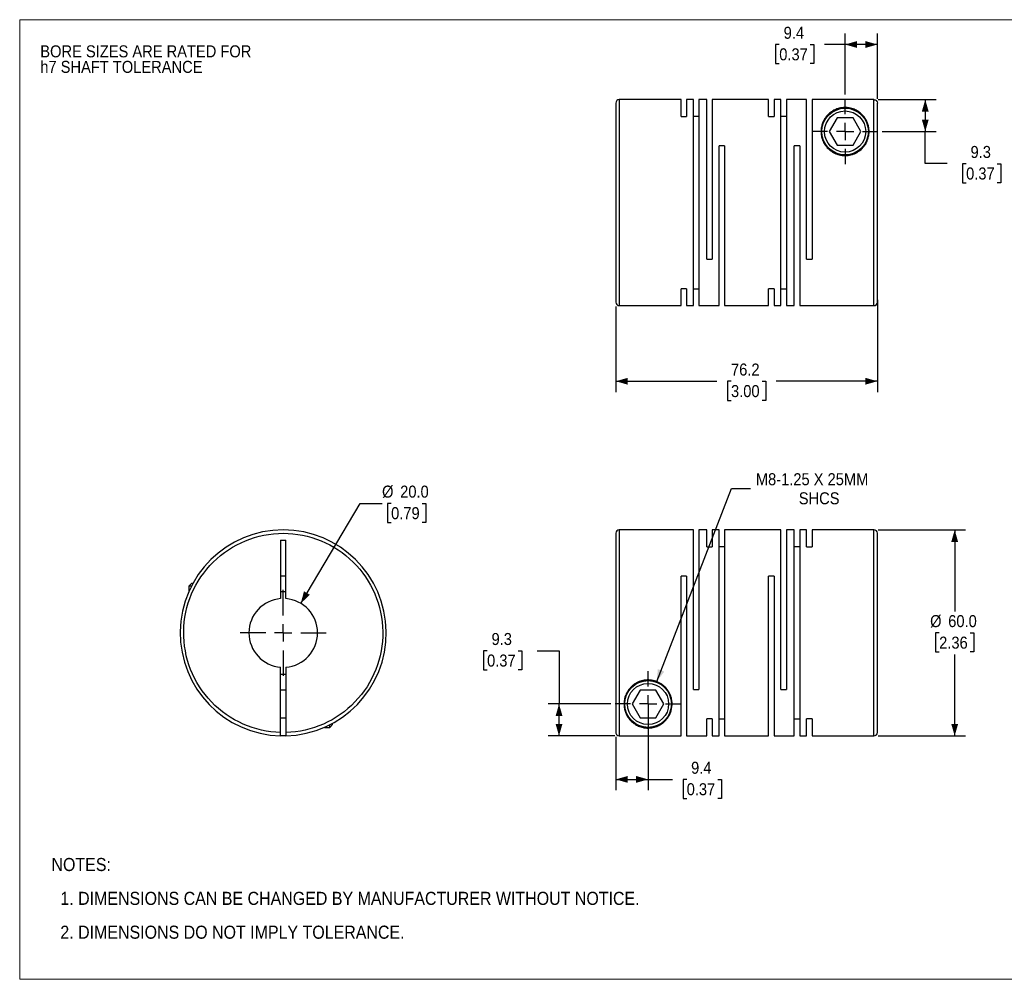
# Model space of a CAD drawing. Header units: millimetres. Extents: x 0 to 432, y 0 to 279.
# Tile 1 of 2: x 0 to 287, y 0 to 279. Entities that reach past the tile are written whole.
import ezdxf

# ---------------------------------------------------------------- set-up
doc = ezdxf.new("R2010")
doc.units = ezdxf.units.MM
doc.linetypes.add('SLD-Solid', pattern=[0])
doc.layers.add('SLD-0', color=7, linetype='SLD-Solid', lineweight=25)
doc.layers.add('TEXT', color=140, linetype='SLD-Solid', lineweight=25)
doc.styles.add('SLDTEXTSTYLE0', font='GOTHIC.TTF', dxfattribs={"width": 0.913})
doc.dimstyles.new('SLDDIMSTYLE0', dxfattribs={"dimtxt": 3.5, "dimasz": 3.5, "dimexe": 0, "dimexo": 0.0625, "dimgap": 0.875, "dimtad": 0, "dimtih": 1, "dimtoh": 1, "dimdec": 1, "dimrnd": 1e-09, "dimzin": 4, "dimdsep": 46, "dimtxsty": 'SLDTEXTSTYLE0', "dimsah": 1, "dimcen": 0, "dimadec": 0, "dimazin": 1, "dimtfac": 1, "dimtdec": 1, "dimtofl": 0, "dimtmove": 0, "dimatfit": 3, "dimfxl": 0, "dimfrac": 2, "dimtolj": 1, "dimtzin": 12, "dimarcsym": 0})
doc.dimstyles.new('SLDDIMSTYLE1', dxfattribs={"dimtxt": 3.5, "dimasz": 3.5, "dimexe": 0, "dimexo": 0.0625, "dimgap": 0.875, "dimtad": 0, "dimtih": 1, "dimtoh": 1, "dimdec": 1, "dimrnd": 1e-09, "dimzin": 12, "dimdsep": 46, "dimtxsty": 'SLDTEXTSTYLE0', "dimsah": 1, "dimcen": 0.09, "dimadec": 0, "dimazin": 3, "dimtfac": 1, "dimtdec": 1, "dimtofl": 0, "dimtmove": 0, "dimatfit": 3, "dimfxl": 0, "dimfrac": 2, "dimtolj": 1, "dimtzin": 12, "dimarcsym": 0})
doc.dimstyles.new('SLDDIMSTYLE2', dxfattribs={"dimtxt": 3.5, "dimasz": 3.5, "dimexe": 0, "dimexo": 0.0625, "dimgap": 0.875, "dimtad": 0, "dimtih": 1, "dimtoh": 1, "dimdec": 1, "dimrnd": 1e-09, "dimzin": 12, "dimdsep": 46, "dimtxsty": 'SLDTEXTSTYLE0', "dimsah": 1, "dimcen": 0, "dimadec": 0, "dimazin": 3, "dimtfac": 1, "dimtdec": 1, "dimtofl": 0, "dimtmove": 0, "dimatfit": 3, "dimfxl": 0, "dimfrac": 2, "dimtolj": 1, "dimtzin": 12, "dimarcsym": 0})
doc.dimstyles.new('SLDDIMSTYLE3', dxfattribs={"dimtxt": 3.5, "dimasz": 3.5, "dimexe": 0, "dimexo": 0.0625, "dimgap": 0.875, "dimtad": 0, "dimtih": 1, "dimtoh": 1, "dimdec": 1, "dimrnd": 1e-09, "dimzin": 4, "dimdsep": 46, "dimtxsty": 'SLDTEXTSTYLE0', "dimsah": 1, "dimcen": 0.09, "dimadec": 0, "dimazin": 1, "dimtfac": 1, "dimtdec": 1, "dimtofl": 0, "dimtmove": 0, "dimatfit": 3, "dimfxl": 0, "dimfrac": 2, "dimtolj": 1, "dimtzin": 12, "dimarcsym": 0})

# ---------------------------------------------------------------- blocks, each defined once
blk = doc.blocks.new('Block2')
at = {"color": 7, "linetype": 'SLD-Solid', "lineweight": 18}
for p, q in [((0, 279.4), (431.8, 279.4)), ((0, 279.4), (0, 0)), ((431.8, 279.4), (431.8, 0)), ((0, 0), (431.8, 0))]:
    blk.add_line(p, q, dxfattribs=at)
blk = doc.blocks.new('SW_NOTE_0_2')
at = {"layer": 'SLD-0', "color": 0, "char_height": 3.5, "attachment_point": 1, "style": 'SLDTEXTSTYLE0'}
for s, insert in [('BORE SIZES ARE RATED FOR ', (0, 4.47)), ('h7 SHAFT TOLERANCE', (0, -0.05))]:
    blk.add_mtext(s, dxfattribs=dict(at, insert=insert))
blk = doc.blocks.new('SW_NOTE_0_3')
at = {"layer": 'TEXT', "color": 0, "char_height": 3.81, "attachment_point": 1, "style": 'SLDTEXTSTYLE0'}
for s, insert in [('NOTES:', (0, 4.87)), ('  1. DIMENSIONS CAN BE CHANGED BY MANUFACTURER WITHOUT NOTICE.', (0, -4.99)), ('  2. DIMENSIONS DO NOT IMPLY TOLERANCE.', (0, -14.84))]:
    blk.add_mtext(s, dxfattribs=dict(at, insert=insert))
blk = doc.blocks.new('_D')
at = {"layer": 'SLD-0'}
for p, q in [((81.89, 109.45), (99.22, 138.56)), ((99.22, 138.56), (105.57, 138.56)), ((108.21, 138.56), (107.14, 138.56)), ((107.14, 138.56), (107.14, 133)), ((117.26, 138.56), (118.33, 138.56)), ((118.33, 138.56), (118.33, 133)), ((107.14, 133), (108.21, 133)), ((118.33, 133), (117.26, 133))]:
    blk.add_line(p, q, dxfattribs=at)
blk.add_solid([(81.89, 109.45), (84.54, 111.95), (82.82, 112.97)], dxfattribs=at)
at = {"layer": 'SLD-0', "char_height": 3.5, "attachment_point": 1, "style": 'SLDTEXTSTYLE0'}
for s, insert in [('%%c', (105.57, 143.74)), ('20.0', (110.85, 143.74)), ('0.79', (108.21, 137.47))]:
    blk.add_mtext(s, dxfattribs=dict(at, insert=insert))
blk = doc.blocks.new('SW_CENTERMARKSYMBOL_0')
at = {"layer": 'SLD-0', "color": 0}
for p, q in [((0, 5.08), (0, 12.54)), ((-5.08, 0), (-12.54, 0)), ((0, 0), (-2.54, 0)), ((0, 0), (0, 2.54)), ((0, 0), (0, -2.54)), ((0, 0), (2.54, 0)), ((5.08, 0), (12.54, 0)), ((0, -5.08), (0, -12.54))]:
    blk.add_line(p, q, dxfattribs=at)
blk = doc.blocks.new('_D_1')
at = {"layer": 'SLD-0'}
for p, q in [((183.07, 78.89), (183.07, 55.02)), ((173.67, 70.6), (173.67, 55.02)), ((173.67, 58.2), (183.07, 58.2)), ((183.07, 58.2), (190.18, 58.2)), ((194.32, 58.17), (193.25, 58.17)), ((193.25, 58.17), (193.25, 52.62)), ((203.37, 58.17), (204.44, 58.17)), ((204.44, 58.17), (204.44, 52.62)), ((193.25, 52.62), (194.32, 52.62)), ((204.44, 52.62), (203.37, 52.62))]:
    blk.add_line(p, q, dxfattribs=at)
for points in [[(173.67, 58.2), (177.17, 57.2), (177.17, 59.2)], [(183.07, 58.2), (179.57, 59.2), (179.57, 57.2)]]:
    blk.add_solid(points, dxfattribs=at)
at = {"layer": 'SLD-0', "char_height": 3.5, "attachment_point": 1, "style": 'SLDTEXTSTYLE0'}
for s, insert in [('9.4', (195.61, 63.35)), ('0.37', (194.32, 57.09))]:
    blk.add_mtext(s, dxfattribs=dict(at, insert=insert))
blk = doc.blocks.new('_D_2')
at = {"layer": 'SLD-0'}
for p, q in [((136.17, 95.65), (135.11, 95.65)), ((135.11, 95.65), (135.11, 90.09)), ((145.22, 95.65), (146.29, 95.65)), ((146.29, 95.65), (146.29, 90.09)), ((150.78, 95.67), (157.13, 95.67)), ((157.13, 95.67), (157.13, 80.16)), ((135.11, 90.09), (136.17, 90.09)), ((146.29, 90.09), (145.22, 90.09)), ((172.26, 80.16), (153.95, 80.16)), ((157.13, 70.87), (157.13, 80.16)), ((173.4, 70.87), (153.95, 70.87))]:
    blk.add_line(p, q, dxfattribs=at)
for points in [[(157.13, 80.16), (156.13, 76.66), (158.13, 76.66)], [(157.13, 70.87), (158.13, 74.37), (156.13, 74.37)]]:
    blk.add_solid(points, dxfattribs=at)
at = {"layer": 'SLD-0', "char_height": 3.5, "attachment_point": 1, "style": 'SLDTEXTSTYLE0'}
for s, insert in [('9.3', (137.47, 100.83)), ('0.37', (136.17, 94.56))]:
    blk.add_mtext(s, dxfattribs=dict(at, insert=insert))
blk = doc.blocks.new('_D_3')
at = {"layer": 'SLD-0'}
for p, q in [((185.59, 86.69), (207.33, 142.89)), ((207.33, 142.89), (212.88, 142.89))]:
    blk.add_line(p, q, dxfattribs=at)
blk.add_solid([(185.59, 86.69), (187.79, 89.59), (185.92, 90.31)], dxfattribs=at)
at = {"layer": 'SLD-0', "char_height": 3.5, "attachment_point": 1, "style": 'SLDTEXTSTYLE0'}
for s, insert in [('M8-1.25 X 25MM', (214.47, 147.36)), ('SHCS', (226.98, 141.8))]:
    blk.add_mtext(s, dxfattribs=dict(at, insert=insert))
blk = doc.blocks.new('_D_4')
at = {"layer": 'SLD-0'}
for p, q in [((250.14, 130.86), (275.58, 130.86)), ((272.4, 130.86), (272.4, 107.12)), ((267.88, 100.86), (266.81, 100.86)), ((266.81, 100.86), (266.81, 95.3)), ((276.93, 100.86), (278, 100.86)), ((278, 100.86), (278, 95.3)), ((266.81, 95.3), (267.88, 95.3)), ((278, 95.3), (276.93, 95.3)), ((272.4, 70.86), (272.4, 94.59)), ((250.14, 70.86), (275.58, 70.86))]:
    blk.add_line(p, q, dxfattribs=at)
for points in [[(272.4, 130.86), (271.4, 127.36), (273.4, 127.36)], [(272.4, 70.86), (273.4, 74.36), (271.4, 74.36)]]:
    blk.add_solid(points, dxfattribs=at)
at = {"layer": 'SLD-0', "char_height": 3.5, "attachment_point": 1, "style": 'SLDTEXTSTYLE0'}
for s, insert in [('%%c', (265.24, 106.04)), ('60.0', (270.52, 106.04)), ('2.36', (267.88, 99.77))]:
    blk.add_mtext(s, dxfattribs=dict(at, insert=insert))
blk = doc.blocks.new('SW_CENTERMARKSYMBOL_1')
at = {"layer": 'SLD-0', "color": 0}
for p, q in [((0, 5.08), (0, 9.54)), ((-5.08, 0), (-9.54, 0)), ((0, 0), (-2.54, 0)), ((0, 0), (0, 2.54)), ((0, 0), (0, -2.54)), ((0, 0), (2.54, 0)), ((5.08, 0), (9.54, 0)), ((0, -5.08), (0, -9.54))]:
    blk.add_line(p, q, dxfattribs=at)
blk = doc.blocks.new('_D_6')
at = {"layer": 'SLD-0'}
for p, q in [((173.67, 195.87), (173.67, 170.96)), ((249.87, 197.87), (249.87, 170.96)), ((173.67, 174.13), (203.11, 174.13)), ((207.24, 174.11), (206.17, 174.11)), ((206.17, 174.11), (206.17, 168.55)), ((216.29, 174.11), (217.36, 174.11)), ((217.36, 174.11), (217.36, 168.55)), ((249.87, 174.13), (220.43, 174.13)), ((206.17, 168.55), (207.24, 168.55)), ((217.36, 168.55), (216.29, 168.55))]:
    blk.add_line(p, q, dxfattribs=at)
for points in [[(173.67, 174.13), (177.17, 173.13), (177.17, 175.13)], [(249.87, 174.13), (246.37, 175.13), (246.37, 173.13)]]:
    blk.add_solid(points, dxfattribs=at)
at = {"layer": 'SLD-0', "char_height": 3.5, "attachment_point": 1, "style": 'SLDTEXTSTYLE0'}
for s, insert in [('76.2', (207.24, 179.29)), ('3.00', (207.24, 173.02))]:
    blk.add_mtext(s, dxfattribs=dict(at, insert=insert))
blk = doc.blocks.new('_D_7')
at = {"layer": 'SLD-0'}
for p, q in [((250.14, 256.13), (267, 256.13)), ((263.83, 256.13), (263.83, 246.84)), ((251.28, 246.84), (267, 246.84)), ((263.83, 237.49), (263.83, 246.84)), ((270.18, 237.49), (263.83, 237.49)), ((275.73, 237.46), (274.66, 237.46)), ((274.66, 237.46), (274.66, 231.9)), ((284.78, 237.46), (285.85, 237.46)), ((285.85, 237.46), (285.85, 231.9)), ((274.66, 231.9), (275.73, 231.9)), ((285.85, 231.9), (284.78, 231.9))]:
    blk.add_line(p, q, dxfattribs=at)
for points in [[(263.83, 256.13), (262.83, 252.63), (264.83, 252.63)], [(263.83, 246.84), (264.83, 250.34), (262.83, 250.34)]]:
    blk.add_solid(points, dxfattribs=at)
at = {"layer": 'SLD-0', "char_height": 3.5, "attachment_point": 1, "style": 'SLDTEXTSTYLE0'}
for s, insert in [('9.3', (277.02, 242.64)), ('0.37', (275.73, 236.37))]:
    blk.add_mtext(s, dxfattribs=dict(at, insert=insert))
blk = doc.blocks.new('_D_8')
at = {"layer": 'SLD-0'}
for p, q in [((240.47, 257.65), (240.47, 275.36)), ((249.87, 256.4), (249.87, 275.36)), ((221.29, 272.16), (220.22, 272.16)), ((220.22, 272.16), (220.22, 266.6)), ((230.34, 272.16), (231.41, 272.16)), ((231.41, 272.16), (231.41, 266.6)), ((240.47, 272.18), (234.48, 272.18)), ((249.87, 272.18), (240.47, 272.18)), ((220.22, 266.6), (221.29, 266.6)), ((231.41, 266.6), (230.34, 266.6))]:
    blk.add_line(p, q, dxfattribs=at)
for points in [[(240.47, 272.18), (243.97, 271.18), (243.97, 273.18)], [(249.87, 272.18), (246.37, 273.18), (246.37, 271.18)]]:
    blk.add_solid(points, dxfattribs=at)
at = {"layer": 'SLD-0', "char_height": 3.5, "attachment_point": 1, "style": 'SLDTEXTSTYLE0'}
for s, insert in [('9.4', (222.58, 277.34)), ('0.37', (221.29, 271.07))]:
    blk.add_mtext(s, dxfattribs=dict(at, insert=insert))
blk = doc.blocks.new('SW_CENTERMARKSYMBOL_3')
at = {"layer": 'SLD-0', "color": 0}
for p, q in [((0, 5.08), (0, 9.54)), ((-5.08, 0), (-9.54, 0)), ((0, 0), (-2.54, 0)), ((0, 0), (0, 2.54)), ((0, 0), (0, -2.54)), ((0, 0), (2.54, 0)), ((5.08, 0), (9.54, 0)), ((0, -5.08), (0, -9.54))]:
    blk.add_line(p, q, dxfattribs=at)

msp = doc.modelspace()

# ---------------------------------------------------------------- linework, layer by layer
for p, q in [((192.67, 256.14), (174.67, 256.14)), ((174.67, 256.14), (174.67, 196.14)), ((192.67, 251.19), (192.67, 256.14)), ((196.27, 256.14), (194.27, 256.14)), ((194.27, 256.14), (194.27, 251.19)), ((196.27, 196.14), (196.27, 256.14)), ((200.17, 256.14), (197.87, 256.14)), ((197.87, 256.14), (197.87, 196.14)), ((200.17, 209.64), (200.17, 256.14)), ((218.17, 256.14), (201.77, 256.14)), ((201.77, 256.14), (201.77, 209.64)), ((218.17, 251.19), (218.17, 256.14)), ((221.77, 256.14), (219.77, 256.14)), ((219.77, 256.14), (219.77, 251.19)), ((221.77, 196.14), (221.77, 256.14)), ((229.27, 256.14), (223.37, 256.14)), ((223.37, 256.14), (223.37, 196.14)), ((229.27, 209.64), (229.27, 256.14)), ((230.87, 256.13), (230.87, 209.64)), ((248.87, 256.13), (230.87, 256.13)), ((248.87, 196.14), (248.87, 256.13)), ((192.67, 251.19), (194.27, 251.19)), ((197.87, 251.19), (196.27, 251.19)), ((218.17, 251.19), (219.77, 251.19)), ((223.37, 251.19), (221.77, 251.19)), ((238.16, 250.84), (235.85, 246.84)), ((242.78, 250.84), (238.16, 250.84)), ((245.09, 246.84), (242.78, 250.84)), ((235.85, 246.84), (238.16, 242.84)), ((242.78, 242.84), (245.09, 246.84)), ((203.77, 196.14), (203.77, 242.64)), ((205.37, 242.64), (203.77, 242.64)), ((205.37, 242.64), (205.37, 196.14)), ((225.67, 196.14), (225.67, 242.64)), ((227.27, 242.64), (225.67, 242.64)), ((227.27, 242.64), (227.27, 196.14)), ((238.16, 242.84), (242.78, 242.84)), ((200.17, 209.64), (201.77, 209.64)), ((229.27, 209.64), (230.87, 209.64)), ((194.27, 201.08), (192.67, 201.08)), ((192.67, 196.14), (192.67, 201.08)), ((194.27, 201.08), (194.27, 196.14)), ((196.27, 201.08), (197.87, 201.08)), ((219.77, 201.08), (218.17, 201.08)), ((218.17, 196.14), (218.17, 201.08)), ((219.77, 201.08), (219.77, 196.14)), ((221.77, 201.08), (223.37, 201.08)), ((174.67, 196.14), (192.67, 196.14)), ((194.27, 196.14), (196.27, 196.14)), ((197.87, 196.14), (203.77, 196.14)), ((205.37, 196.14), (218.17, 196.14)), ((219.77, 196.14), (221.77, 196.14)), ((223.37, 196.14), (225.67, 196.14)), ((227.27, 196.14), (248.87, 196.14)), ((196.27, 130.86), (174.67, 130.86)), ((174.67, 130.86), (174.67, 70.87)), ((196.27, 84.36), (196.27, 130.86)), ((200.17, 130.86), (197.87, 130.86)), ((197.87, 130.86), (197.87, 84.36)), ((200.17, 125.91), (200.17, 130.86)), ((203.77, 130.86), (201.77, 130.86)), ((201.77, 130.86), (201.77, 125.91)), ((203.77, 70.86), (203.77, 130.86)), ((221.77, 130.86), (205.37, 130.86)), ((205.37, 130.86), (205.37, 70.86)), ((221.77, 84.36), (221.77, 130.86)), ((225.67, 130.86), (223.37, 130.86)), ((223.37, 130.86), (223.37, 84.36)), ((225.67, 70.86), (225.67, 130.86)), ((229.27, 130.86), (227.27, 130.86)), ((227.27, 130.86), (227.27, 70.86)), ((229.27, 125.91), (229.27, 130.86)), ((248.87, 130.86), (230.87, 130.86)), ((230.87, 130.86), (230.87, 125.91)), ((248.87, 70.86), (248.87, 130.86)), ((76.03, 127.86), (77.53, 127.86)), ((76.03, 127.86), (76.03, 110.83)), ((77.53, 110.83), (77.53, 127.86)), ((200.17, 125.91), (201.77, 125.91)), ((205.37, 125.91), (203.77, 125.91)), ((227.27, 125.91), (225.67, 125.91)), ((229.27, 125.91), (230.87, 125.91)), ((50.08, 115.26), (49.28, 114.46)), ((50.46, 115.26), (50.08, 115.26)), ((77.53, 117.36), (76.03, 117.36)), ((194.27, 117.36), (192.67, 117.36)), ((192.67, 70.87), (192.67, 117.36)), ((194.27, 117.36), (194.27, 70.86)), ((219.77, 117.36), (218.17, 117.36)), ((218.17, 70.86), (218.17, 117.36)), ((219.77, 117.36), (219.77, 70.86)), ((49.28, 114.46), (49.28, 112.85)), ((50.04, 114.46), (49.28, 114.46)), ((76.03, 71.87), (76.03, 90.89)), ((77.53, 90.89), (77.53, 71.87)), ((77.53, 84.16), (76.03, 84.16)), ((180.76, 84.16), (178.45, 80.16)), ((185.38, 84.16), (180.76, 84.16)), ((187.69, 80.16), (185.38, 84.16)), ((196.27, 84.36), (197.87, 84.36)), ((221.77, 84.36), (223.37, 84.36)), ((178.45, 80.16), (180.76, 76.16)), ((185.38, 76.16), (187.69, 80.16)), ((76.03, 76.16), (77.53, 76.16)), ((180.76, 76.16), (185.38, 76.16)), ((200.17, 70.86), (200.17, 75.8)), ((201.77, 75.8), (200.17, 75.8)), ((201.77, 75.8), (201.77, 70.86)), ((203.77, 75.8), (205.37, 75.8)), ((225.67, 75.8), (227.27, 75.8)), ((230.87, 75.8), (229.27, 75.8)), ((229.27, 70.86), (229.27, 75.8)), ((230.87, 75.8), (230.87, 70.86)), ((88.77, 73.36), (90.38, 73.36)), ((90.38, 73.36), (91.18, 74.16)), ((90.38, 73.36), (90.38, 74.12)), ((91.18, 74.16), (91.18, 74.54)), ((174.67, 70.87), (192.67, 70.87)), ((194.27, 70.86), (200.17, 70.86)), ((201.77, 70.86), (203.77, 70.86)), ((205.37, 70.86), (218.17, 70.86)), ((219.77, 70.86), (225.67, 70.86)), ((227.27, 70.86), (229.27, 70.86)), ((230.87, 70.86), (248.87, 70.86))]:
    msp.add_line(p, q)
at = {"flags": 128}
msp.add_lwpolyline([(77.53, 70.87), (76.78, 70.86), (76.03, 70.87)], dxfattribs=at)
for centre, radius in [((240.47, 246.84), 6.8), ((240.47, 246.84), 6), ((183.07, 80.16), 6.8), ((183.07, 80.16), 6)]:
    msp.add_circle(centre, radius)
for centre, radius, start, end in [((174.67, 255.14), 1, 90, 180), ((174.67, 197.14), 1, 180, 270), ((248.87, 197.14), 1, 270, 0), ((76.78, 100.86), 30, 271.4325, 268.5675), ((174.67, 129.86), 1, 90, 180), ((248.87, 129.86), 1, 0, 90), ((76.78, 100.86), 12, 86.4167, 93.5833), ((76.78, 100.86), 10, 94.3012, 265.6988), ((76.78, 100.86), 10, 274.3012, 85.6988), ((76.78, 100.86), 12, 266.4167, 273.5833), ((248.87, 71.86), 1, 270, 0)]:
    msp.add_arc(centre, radius, start, end)
for points, knots in [([(248.87, 256.13), (249, 256.13), (249.13, 256.1), (249.37, 256), (249.48, 255.93), (249.76, 255.65), (249.87, 255.39), (249.87, 255.13)], [0, 0, 0, 0, 0.25, 0.25, 0.5, 0.5, 1, 1, 1, 1]), ([(173.67, 255.12), (173.67, 255.13), (173.67, 255.15), (173.67, 255.05), (173.67, 254.8), (173.67, 254.37), (173.67, 253.78), (173.67, 253.05), (173.67, 252.22), (173.67, 251.31), (173.67, 250.11), (173.67, 248.55), (173.67, 246.77), (173.67, 245.07), (173.67, 243.53), (173.67, 241.92), (173.67, 240.24), (173.67, 238.52), (173.67, 236.65), (173.67, 234.64), (173.67, 232.5), (173.67, 230.36), (173.67, 228.24), (173.67, 226.14), (173.67, 224.03), (173.67, 221.91), (173.67, 219.78), (173.67, 217.64), (173.67, 215.62), (173.67, 213.75), (173.67, 212.03), (173.67, 210.07), (173.67, 207.94), (173.67, 205.97), (173.67, 204.39), (173.67, 203.13), (173.67, 201.98), (173.67, 200.96), (173.67, 200.05), (173.67, 199.22), (173.67, 198.49), (173.67, 197.9), (173.67, 197.47), (173.67, 197.22), (173.67, 197.12), (173.67, 197.14), (173.67, 197.15)], [0, 0, 0, 0, 0.004116, 0.027255, 0.050368, 0.074219, 0.098691, 0.123203, 0.144472, 0.165695, 0.186968, 0.219506, 0.25205, 0.273763, 0.295429, 0.317148, 0.338416, 0.359639, 0.380912, 0.405419, 0.429893, 0.453744, 0.476855, 0.5, 0.52314, 0.546252, 0.570103, 0.594575, 0.619088, 0.640356, 0.661579, 0.682852, 0.71539, 0.747934, 0.769648, 0.791313, 0.813032, 0.8343, 0.855523, 0.876797, 0.901303, 0.925777, 0.949628, 0.972739, 0.995884, 1, 1, 1, 1]), ([(240.86, 253.82), (241.01, 253.82), (241.15, 253.8), (241.43, 253.77), (241.57, 253.75), (241.96, 253.68), (242.21, 253.62), (242.68, 253.48), (242.9, 253.4), (243.31, 253.23), (243.51, 253.14), (244.07, 252.85), (244.41, 252.63), (245.02, 252.16), (245.3, 251.91), (245.82, 251.36), (246.05, 251.07), (246.46, 250.46), (246.65, 250.14), (246.96, 249.47), (247.1, 249.12), (247.25, 248.56), (247.3, 248.36), (247.38, 247.98), (247.41, 247.78), (247.47, 247.18), (247.48, 246.77), (247.42, 245.92), (247.35, 245.48), (247.12, 244.6), (246.95, 244.16), (246.63, 243.51), (246.51, 243.29), (246.24, 242.87), (246.09, 242.66), (245.61, 242.06), (245.23, 241.68), (244.59, 241.17), (244.37, 241.02), (243.89, 240.73), (243.64, 240.59), (243.13, 240.36), (242.87, 240.25), (242.33, 240.08), (242.05, 240.01), (241.19, 239.85), (240.62, 239.81), (239.75, 239.87), (239.46, 239.9), (238.9, 240.01), (238.62, 240.08), (238.08, 240.25), (237.82, 240.35), (237.3, 240.59), (237.05, 240.72), (236.35, 241.15), (235.92, 241.48), (235.17, 242.23), (234.85, 242.63), (234.31, 243.47), (234.09, 243.91), (233.76, 244.79), (233.64, 245.23), (233.53, 245.88), (233.5, 246.09), (233.47, 246.52), (233.46, 246.73), (233.47, 247.35), (233.52, 247.75), (233.66, 248.52), (233.77, 248.9), (234.03, 249.61), (234.19, 249.95), (234.55, 250.59), (234.75, 250.9), (235.21, 251.48), (235.47, 251.75), (236.03, 252.26), (236.33, 252.5), (237, 252.93), (237.36, 253.13), (237.98, 253.38), (238.2, 253.46), (238.66, 253.6), (238.91, 253.67), (239.44, 253.76), (239.71, 253.8), (240.29, 253.84), (240.57, 253.84), (240.86, 253.82)], [0, 0, 0, 0, 0.007813, 0.007813, 0.015625, 0.015625, 0.03125, 0.03125, 0.046875, 0.046875, 0.0625, 0.0625, 0.09375, 0.09375, 0.125, 0.125, 0.15625, 0.15625, 0.1875, 0.1875, 0.21875, 0.21875, 0.234375, 0.234375, 0.25, 0.25, 0.28125, 0.28125, 0.3125, 0.3125, 0.34375, 0.34375, 0.359375, 0.359375, 0.375, 0.375, 0.40625, 0.40625, 0.421875, 0.421875, 0.4375, 0.4375, 0.453125, 0.453125, 0.46875, 0.46875, 0.5, 0.5, 0.515625, 0.515625, 0.53125, 0.53125, 0.546875, 0.546875, 0.5625, 0.5625, 0.59375, 0.59375, 0.625, 0.625, 0.65625, 0.65625, 0.6875, 0.6875, 0.703125, 0.703125, 0.71875, 0.71875, 0.75, 0.75, 0.78125, 0.78125, 0.8125, 0.8125, 0.84375, 0.84375, 0.875, 0.875, 0.90625, 0.90625, 0.9375, 0.9375, 0.953125, 0.953125, 0.96875, 0.96875, 0.984375, 0.984375, 1, 1, 1, 1]), ([(249.87, 197.14), (249.87, 197.14), (249.87, 200.14), (249.87, 210.85), (249.87, 218.13), (249.87, 233.39), (249.87, 240.74), (249.87, 251.74), (249.87, 254.93), (249.87, 255.13)], [0, 0, 0, 0, 0.25, 0.25, 0.5, 0.5, 0.75, 0.75, 1, 1, 1, 1]), ([(76.03, 71.87), (68.41, 72.06), (61.17, 75.26), (50.59, 86.25), (47.68, 93.61), (47.88, 108.86), (50.98, 116.14), (61.83, 126.85), (69.15, 129.86), (84.41, 129.86), (91.73, 126.85), (102.58, 116.14), (105.68, 108.86), (105.88, 93.61), (102.97, 86.25), (92.39, 75.26), (85.15, 72.06), (77.53, 71.87)], [0, 0, 0, 0, 0.125, 0.125, 0.25, 0.25, 0.375, 0.375, 0.5, 0.5, 0.625, 0.625, 0.75, 0.75, 0.875, 0.875, 1, 1, 1, 1]), ([(173.67, 129.86), (173.67, 129.86), (173.67, 126.85), (173.67, 116.14), (173.67, 108.86), (173.67, 93.61), (173.67, 86.25), (173.67, 75.26), (173.67, 72.06), (173.67, 71.87)], [0, 0, 0, 0, 0.25, 0.25, 0.5, 0.5, 0.75, 0.75, 1, 1, 1, 1]), ([(249.87, 71.87), (249.87, 71.87), (249.87, 71.84), (249.87, 71.95), (249.87, 72.2), (249.87, 72.62), (249.87, 73.21), (249.87, 73.94), (249.87, 74.77), (249.87, 75.68), (249.87, 76.88), (249.87, 78.44), (249.87, 80.23), (249.87, 81.92), (249.87, 83.46), (249.87, 85.08), (249.87, 86.75), (249.87, 88.47), (249.87, 90.34), (249.87, 92.36), (249.87, 94.5), (249.87, 96.63), (249.87, 98.75), (249.87, 100.86), (249.87, 102.97), (249.87, 105.08), (249.87, 107.22), (249.87, 109.36), (249.87, 111.37), (249.87, 113.24), (249.87, 114.97), (249.87, 116.92), (249.87, 119.05), (249.87, 121.02), (249.87, 122.61), (249.87, 123.86), (249.87, 125.01), (249.87, 126.03), (249.87, 126.94), (249.87, 127.77), (249.87, 128.5), (249.87, 129.09), (249.87, 129.52), (249.87, 129.77), (249.87, 129.87), (249.87, 129.85), (249.87, 129.85)], [0, 0, 0, 0, 0.0041157, 0.0272552, 0.0503678, 0.0742189, 0.0986911, 0.1232033, 0.1444715, 0.1656947, 0.1869681, 0.219506, 0.2520499, 0.2737634, 0.2954289, 0.3171476, 0.3384158, 0.359639, 0.3809123, 0.405419, 0.429893, 0.4537441, 0.4768548, 0.5, 0.5231395, 0.5462521, 0.5701033, 0.5945754, 0.6190877, 0.6403559, 0.6615791, 0.6828524, 0.7153904, 0.7479343, 0.7696477, 0.7913132, 0.8130319, 0.8343001, 0.8555233, 0.8767967, 0.9013034, 0.9257774, 0.9496284, 0.9727392, 0.9958843, 1, 1, 1, 1]), ([(189.59, 77.63), (189.46, 77.27), (189.29, 76.93), (188.91, 76.29), (188.7, 75.99), (188.23, 75.42), (187.98, 75.15), (187.55, 74.78), (187.4, 74.66), (187.09, 74.42), (186.92, 74.31), (186.41, 73.99), (186.03, 73.8), (185.4, 73.55), (185.17, 73.48), (184.69, 73.35), (184.44, 73.29), (183.9, 73.2), (183.62, 73.17), (183.19, 73.16), (183.04, 73.16), (182.75, 73.16), (182.61, 73.17), (182.32, 73.2), (182.18, 73.21), (181.91, 73.25), (181.78, 73.28), (181.4, 73.35), (181.16, 73.42), (180.47, 73.64), (180.07, 73.82), (179.34, 74.22), (179.01, 74.44), (178.41, 74.92), (178.14, 75.17), (177.63, 75.73), (177.41, 76.02), (176.8, 76.95), (176.49, 77.62), (176.25, 78.57), (176.2, 78.76), (176.14, 79.15), (176.11, 79.35), (176.06, 79.95), (176.06, 80.37), (176.13, 81.22), (176.21, 81.66), (176.47, 82.54), (176.64, 82.98), (177.1, 83.85), (177.38, 84.27), (177.88, 84.86), (178.06, 85.06), (178.45, 85.43), (178.65, 85.6), (179.09, 85.93), (179.32, 86.08), (179.8, 86.36), (180.06, 86.48), (180.58, 86.71), (180.84, 86.8), (181.39, 86.96), (181.67, 87.02), (182.53, 87.16), (183.1, 87.18), (183.97, 87.1), (184.26, 87.06), (184.82, 86.94), (185.09, 86.86), (185.63, 86.68), (185.89, 86.57), (186.4, 86.32), (186.64, 86.18), (187.1, 85.89), (187.32, 85.73), (187.73, 85.38), (187.93, 85.2), (188.48, 84.63), (188.79, 84.22), (189.3, 83.38), (189.51, 82.93), (189.82, 82.06), (189.93, 81.62), (190.02, 80.97), (190.04, 80.76), (190.07, 80.33), (190.07, 80.13), (190.03, 79.1), (189.87, 78.34), (189.59, 77.63)], [0, 0, 0, 0, 0.03125, 0.03125, 0.0625, 0.0625, 0.09375, 0.09375, 0.109375, 0.109375, 0.125, 0.125, 0.15625, 0.15625, 0.171875, 0.171875, 0.1875, 0.1875, 0.203125, 0.203125, 0.210938, 0.210938, 0.21875, 0.21875, 0.226563, 0.226563, 0.234375, 0.234375, 0.25, 0.25, 0.28125, 0.28125, 0.3125, 0.3125, 0.34375, 0.34375, 0.375, 0.375, 0.4375, 0.4375, 0.453125, 0.453125, 0.46875, 0.46875, 0.5, 0.5, 0.53125, 0.53125, 0.5625, 0.5625, 0.59375, 0.59375, 0.609375, 0.609375, 0.625, 0.625, 0.640625, 0.640625, 0.65625, 0.65625, 0.671875, 0.671875, 0.6875, 0.6875, 0.71875, 0.71875, 0.734375, 0.734375, 0.75, 0.75, 0.765625, 0.765625, 0.78125, 0.78125, 0.796875, 0.796875, 0.8125, 0.8125, 0.84375, 0.84375, 0.875, 0.875, 0.90625, 0.90625, 0.921875, 0.921875, 0.9375, 0.9375, 1, 1, 1, 1]), ([(76.03, 70.87), (76.03, 70.87), (76.03, 70.89), (76.03, 70.99), (76.03, 71.07), (76.03, 71.34), (76.03, 71.6), (76.03, 71.87)], [0, 0, 0, 0, 0.25, 0.25, 0.5, 0.5, 1, 1, 1, 1]), ([(77.53, 71.87), (77.53, 71.74), (77.53, 71.61), (77.53, 71.36), (77.53, 71.25), (77.53, 70.98), (77.53, 70.87), (77.53, 70.87)], [0, 0, 0, 0, 0.25, 0.25, 0.5, 0.5, 1, 1, 1, 1]), ([(173.67, 71.87), (173.67, 71.74), (173.69, 71.61), (173.79, 71.36), (173.87, 71.25), (174.14, 70.98), (174.4, 70.87), (174.67, 70.87)], [0, 0, 0, 0, 0.25, 0.25, 0.5, 0.5, 1, 1, 1, 1])]:
    msp.add_open_spline(points, degree=3, knots=knots)

# ---------------------------------------------------------------- block references
at = {"color": 7, "linetype": 'Continuous'}
msp.add_blockref('Block2', (0, 0), dxfattribs=at)
at = {"layer": 'SLD-0'}
for name, p in [('SW_NOTE_0_2', (6, 267.47)), ('SW_CENTERMARKSYMBOL_3', (240.47, 246.84)), ('SW_CENTERMARKSYMBOL_0', (76.78, 100.86)), ('SW_CENTERMARKSYMBOL_1', (183.07, 80.16))]:
    msp.add_blockref(name, p, dxfattribs=at)
at = {"layer": 'TEXT'}
msp.add_blockref('SW_NOTE_0_3', (9.26, 30.46), dxfattribs=at)

# ---------------------------------------------------------------- dimensions: what is measured, and where the dimension line sits
at = {"layer": 'SLD-0'}
for base, p1, p2, picture, middle in [((240.47, 272.18), (249.87, 255.13), (240.47, 256.38), '_D_8', (225.82, 272.18)), ((249.87, 174.13), (173.67, 197.14), (249.87, 199.14), '_D_6', (211.77, 174.13)), ((183.07, 58.2), (173.67, 71.87), (183.07, 80.16), '_D_1', (198.84, 58.2))]:
    dim = msp.add_linear_dim(base=base, p1=p1, p2=p2, dimstyle='SLDDIMSTYLE1', dxfattribs=at)
    dim.commit()
    dim.dimension.update_dxf_attribs({"geometry": picture, "text_midpoint": middle, "dimtype": 160})
for base, p1, p2, picture, middle in [((263.83, 246.84), (248.87, 256.13), (250.01, 246.84), '_D_7', (263.83, 237.49)), ((157.13, 80.16), (174.67, 70.87), (173.53, 80.16), '_D_2', (157.13, 95.67))]:
    dim = msp.add_linear_dim(base=base, p1=p1, p2=p2, angle=90, dimstyle='SLDDIMSTYLE1', dxfattribs=at)
    dim.commit()
    dim.dimension.update_dxf_attribs({"geometry": picture, "text_midpoint": middle, "dimtype": 160})
dim = msp.add_diameter_dim_2p(p1=(180.54, 73.63), p2=(185.59, 86.69), text='M8-1.25 X 25MM\\PSHCS', dimstyle='SLDDIMSTYLE2', override={"dimpost": '<>'}, dxfattribs=at)
dim.commit()
dim.dimension.update_dxf_attribs({"geometry": '_D_3', "text_midpoint": (232.8, 142.89), "dimtype": 163})
dim = msp.add_diameter_dim_2p(p1=(71.66, 92.26), p2=(81.89, 109.45), dimstyle='SLDDIMSTYLE0', dxfattribs=at)
dim.commit()
dim.dimension.update_dxf_attribs({"geometry": '_D', "text_midpoint": (112.73, 138.56), "dimtype": 163})
dim = msp.add_linear_dim(base=(272.4, 130.86), p1=(248.87, 70.86), p2=(248.87, 130.86), angle=90, text='%%c<>', dimstyle='SLDDIMSTYLE3', dxfattribs=at)
dim.commit()
dim.dimension.update_dxf_attribs({"geometry": '_D_4', "text_midpoint": (272.4, 100.86), "dimtype": 160})

doc.saveas('drawing.dxf')
